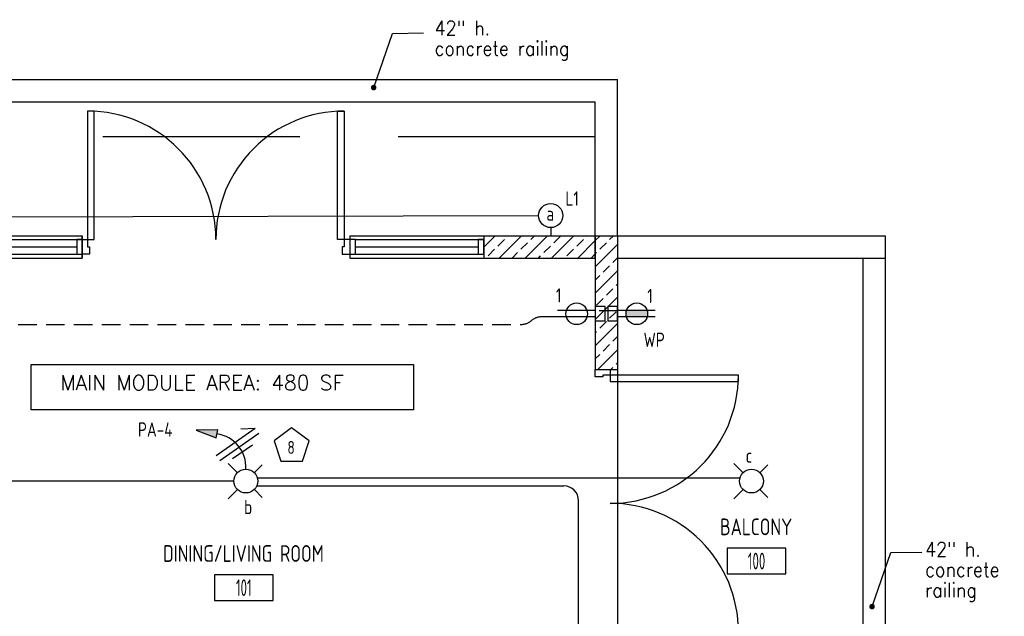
# Model space of a CAD drawing. Header units: inches. Extents: x 23373 to 33923, y 1540 to 5670.
# Tile 93 of 106: x 32310 to 32575, y 2069 to 2230. Entities that reach past the tile are written whole.
import ezdxf
from ezdxf.enums import TextEntityAlignment as Align

# ---------------------------------------------------------------- set-up
doc = ezdxf.new("R2010")
doc.units = ezdxf.units.IN
doc.header["$LTSCALE"] = 2
doc.header["$MEASUREMENT"] = 0
for name, pattern in [('DASHED', [0.75, 0.5, -0.25]), ('HIDDEN', [0.375, 0.25, -0.125]), ('HIDDEN2', [0.1875, 0.125, -0.0625])]:
    doc.linetypes.add(name, pattern=pattern)
doc.layers.get('0').update_dxf_attribs({"color": 8, "linetype": 'CONTINUOUS'})
for name, color, linetype in [('a-door', 8, 'CONTINUOUS'), ('eeLight-LINE', 5, 'CONTINUOUS'), ('eeLightDist', 200, 'CONTINUOUS'), ('eeRecepDist', 120, 'CONTINUOUS'), ('eeRecepLINE', 120, 'HIDDEN'), ('eeTelDist', 5, 'CONTINUOUS'), ('G-SYMB', 1, 'CONTINUOUS'), ('Hatch-ExisWalls', 123, 'CONTINUOUS'), ('LABELS', 2, 'CONTINUOUS'), ('RECEP-DIST', 120, 'HIDDEN2'), ('roof', 8, 'DASHED'), ('TEXT', 2, 'CONTINUOUS'), ('Walls', 1, 'CONTINUOUS')]:
    doc.layers.add(name, color=color, linetype=linetype)
doc.styles.add('100-48', font='archstyl.shx', dxfattribs={"width": 0.9, "height": 4.8})
doc.styles.add('MED', font='archstyl.shx', dxfattribs={"width": 0.8, "height": 0.125})
doc.styles.get("Standard").update_dxf_attribs({"font": 'simplex.shx'})
doc.dimstyles.new('Copy of STANDARD', dxfattribs={"dimtxt": 8, "dimasz": 3, "dimexe": 3, "dimexo": 3, "dimgap": 3, "dimtad": 1, "dimrnd": 1, "dimzin": 3, "dimdsep": 46, "dimlunit": 4, "dimtxsty": 'Standard', "dimblk": 'ARCHTICK', "dimcen": 3, "dimdle": 3, "dimadec": 0, "dimazin": 0, "dimtfac": 1, "dimtix": 1, "dimtofl": 0, "dimtmove": 1, "dimatfit": 3, "dimfxl": 3, "dimtolj": 1, "dimtzin": 0, "dimlwd": -1, "dimlwe": -1, "dimarcsym": 0})
pattern_1 = [(45, (3031.608, -576.4787), (-3.5355339, 3.5355339), []), (45, (3035.1437, -576.4787), (-3.5355339, 3.5355339), [2.5, -1.25])]

# ---------------------------------------------------------------- blocks, each defined once
blk = doc.blocks.new('*U5')
for points in [[(0, 0), (1.5, 0), (1.5, 2), (2, 2), (2, 4), (0, 4)], [(72, 0), (70.5, 0), (70.5, 2), (70, 2), (70, 4), (72, 4)]]:
    blk.add_lwpolyline(points)
for points in [[(3.25, 0), (3.25, -34.5), (1.5, -34.5), (1.5, 0)], [(68.75, 0), (68.75, -34.5), (70.5, -34.5), (70.5, 0)]]:
    blk.add_lwpolyline(points, close=True)
for centre, start, end in [((1.5, 0), 270, 0), ((70.5, 0), 180, 270)]:
    blk.add_arc(centre, 34.5, start, end)
blk = doc.blocks.new('AINC-ROOMID')
at = {"layer": 'G-SYMB'}
blk.add_lwpolyline([(-0.2473, -0.3519), (0.2533, -0.3519), (0.2533, -0.1607), (-0.2473, -0.1607)], close=True, dxfattribs=at)
at = {"layer": 'G-SYMB', "color": 4, "linetype": 'Continuous', "style": 'MED', "oblique": -180, "text_generation_flag": 6}
for tag, p in [('%%UROOM-ID', (0, 0.2093)), ('%%USPAN', (0, 0))]:
    blk.add_attdef(tag, text='', height=0.125, rotation=180, dxfattribs=at).set_placement(p, align=Align.MIDDLE)
at = {"layer": 'G-SYMB', "color": 4, "linetype": 'Continuous', "style": 'MED', "text_generation_flag": 6, "width": 0.75}
blk.add_attdef('R-NUM', text='', height=0.125, rotation=180, dxfattribs=at).set_placement((0.003, -0.2563), align=Align.MIDDLE)
blk = doc.blocks.new('_ArchTick')
at = {"color": 0, "linetype": 'ByBlock', "const_width": 0.15}
blk.add_lwpolyline([(-0.5, -0.5), (0.5, 0.5)], dxfattribs=at)
blk = doc.blocks.new('RECEP-gf')
at = {"layer": 'eeRecepDist'}
blk.add_hatch(color=256, dxfattribs=at).paths.add_polyline_path([(137.8165, 590.8342, 0.073698), (137.8191, 590.8518, 0.073698), (137.8165, 590.8693), (137.7006, 590.8693, 0.073698), (137.698, 590.8518, 0.073698), (137.7006, 590.8342)])
at = {"layer": 'eeRecepDist', "linetype": 'Continuous'}
for p, q in [((137.6553, 590.8693), (137.8662, 590.8693)), ((137.6553, 590.8342), (137.8662, 590.8342))]:
    blk.add_line(p, q, dxfattribs=at)
blk.add_circle((137.7585, 590.8518), 0.0606, dxfattribs=at)
blk = doc.blocks.new('CEIL-LGT')
at = {"layer": 'eeLightDist', "linetype": 'ByBlock'}
for p, q in [((-0.0477, 0.0477), (-0.0991, 0.0991)), ((0.047, 0.047), (0.0916, 0.0916)), ((-0.047, -0.047), (-0.0987, -0.0987)), ((0.0477, -0.0477), (0.0918, -0.0918))]:
    blk.add_line(p, q, dxfattribs=at)
blk.add_circle((0, 0), 0.0667, dxfattribs=at)
blk = doc.blocks.new('HR LIGHT')
at = {"layer": 'eeLightDist', "linetype": 'Continuous'}
blk.add_hatch(color=256, dxfattribs=at).paths.add_polyline_path([(-0.2131, -0.2833), (-0.1716, -0.1701), (-0.2169, -0.1628)])
for p, q in [((-0.2169, -0.1628), (-0.2131, -0.2833)), ((-0.1716, -0.1701), (-0.2169, -0.1628)), ((-0.2131, -0.2833), (-0.1716, -0.1701))]:
    blk.add_line(p, q, dxfattribs=at)
at = {"layer": 'eeLightDist', "linetype": 'ByBlock'}
blk.add_arc((-0.0063, -0.1893), 0.1894, 88.0949, 173.0878, dxfattribs=at)
blk = doc.blocks.new('Wires')
at = {"layer": 'eeLightDist'}
for p, q in [((0, 0.1333), (0, -0.1333)), ((0.0333, 0.1333), (0.0333, -0.1333)), ((0.0333, 0.1333), (0.0768, 0.0641)), ((-0.0333, 0.0681), (-0.0333, -0.0681))]:
    blk.add_line(p, q, dxfattribs=at)
blk = doc.blocks.new('CAJA 4X4 RECEPT')
at = {"layer": 'eeRecepDist', "color": 9}
for p, q in [((24134, 2831.23), (24130, 2831.23)), ((24130, 2828.61), (24130, 2831.23)), ((24134, 2828.61), (24134, 2831.23)), ((24130, 2828.61), (24134, 2828.61))]:
    blk.add_line(p, q, dxfattribs=at)
blk = doc.blocks.new('Recep-1')
at = {"layer": 'eeRecepDist', "linetype": 'Continuous'}
for p, q in [((0, 0.0176), (0.2108, 0.0176)), ((0, -0.0176), (0.2108, -0.0176))]:
    blk.add_line(p, q, dxfattribs=at)
blk.add_circle((0.1032, 0), 0.0606, dxfattribs=at)
blk = doc.blocks.new('WALL-LGT')
at = {"layer": 'eeLightDist', "linetype": 'ByBlock'}
for p, q in [((-0.0525, 0), (0.0525, 0)), ((0, 0.0456), (0, 0))]:
    blk.add_line(p, q, dxfattribs=at)
blk.add_circle((0, 0.1131), 0.0675, dxfattribs=at)

msp = doc.modelspace()

# ---------------------------------------------------------------- hatches: boundary and pattern name
at = {"layer": 'Hatch-ExisWalls'}
h = msp.add_hatch(dxfattribs=at)
h.set_pattern_fill('ANSI33', color=8, scale=20)
h.set_pattern_definition(pattern_1)
h.paths.add_polyline_path([(32290.60806713, 2171.62828938), (32276.60806713, 2171.62828938), (32276.60806713, 2165.62828938), (32290.60806713, 2165.62828938)])
h.paths.add_polyline_path([(32464.60806713, 2171.62828938), (32434.60806713, 2171.62828938), (32434.60806713, 2165.62829026), (32464.60806713, 2165.62828938)])
h = msp.add_hatch(dxfattribs=at)
h.set_pattern_fill('ANSI33', color=8, scale=20)
h.set_pattern_definition(pattern_1)
h.paths.add_polyline_path([(32470.60806713, 2045.62828938), (32470.60806713, 2039.62828938)])
h.paths.add_polyline_path([(32542.60806713, 2171.62828938), (32542.60806713, 2165.62828938)])
h.paths.add_polyline_path([(32382.60806713, 2045.62828938), (32312.60806713, 2045.62828938), (32312.60806713, 2039.62828938), (32382.60806713, 2039.62828938)])
h = msp.add_hatch(dxfattribs=at)
h.set_pattern_fill('ANSI33', color=8, scale=20)
h.set_pattern_definition(pattern_1)
h.paths.add_polyline_path([(32470.60806713, 2063.62828938), (32464.60806845, 2063.62828938), (32464.60806845, 2039.62828938), (32470.60806713, 2039.62828938)])
h.paths.add_polyline_path([(32470.60806713, 2171.62828938), (32464.60806713, 2171.62828938), (32464.60806713, 2135.62828938), (32470.60806713, 2135.62828938)])

# ---------------------------------------------------------------- linework, layer by layer
at = {"color": 1}
for p, q in [((32470.60806713, 2135.62828938), (32470.60806713, 2099.62828938)), ((32470.60806713, 2099.62828938), (32470.60806713, 2063.62828938))]:
    msp.add_line(p, q, dxfattribs=at)
at = {"layer": 'a-door', "color": 3}
for p, q in [((32128.60806713, 2213.62828938), (32470.60806713, 2213.62828938)), ((32470.60806713, 2171.62828938), (32470.60806713, 2213.62828938)), ((32134.60806713, 2207.62828938), (32464.60806713, 2207.62828938)), ((32464.60806713, 2171.62828938), (32464.60806713, 2207.62828938))]:
    msp.add_line(p, q, dxfattribs=at)
at = {"layer": 'a-door'}
for p, q in [((32290.60806713, 2171.62828894), (32326.60806713, 2171.62828894)), ((32292.10806713, 2170.62828894), (32326.60806513, 2170.62828894)), ((32398.60806713, 2171.62828894), (32434.60806713, 2171.62828894)), ((32400.10806713, 2170.62828894), (32434.60806513, 2170.62828894)), ((32292.10806713, 2168.62828894), (32325.10806513, 2168.62828894)), ((32292.10806713, 2166.62828894), (32326.60806513, 2166.62828894)), ((32400.10806713, 2168.62828894), (32433.10806513, 2168.62828894)), ((32400.10806713, 2166.62828894), (32434.60806513, 2166.62828894)), ((32290.60806713, 2165.62828894), (32326.60806713, 2165.62829026)), ((32398.60806713, 2165.62828894), (32434.60806713, 2165.62829026))]:
    msp.add_line(p, q, dxfattribs=at)
for points in [[(32325.10806513, 2166.62828894), (32326.60806513, 2166.62828894), (32326.60806513, 2170.62828894), (32325.10806513, 2170.62828894)], [(32398.60806713, 2166.62828894), (32400.10806713, 2166.62828894), (32400.10806713, 2170.62828894), (32398.60806713, 2170.62828894)], [(32433.10806513, 2166.62828894), (32434.60806513, 2166.62828894), (32434.60806513, 2170.62828894), (32433.10806513, 2170.62828894)]]:
    msp.add_lwpolyline(points, close=True, dxfattribs=at)
at = {"layer": 'eeLight-LINE', "ltscale": 10}
for p, q in [((32367.40806726, 2105.62828938), (32294.77637601, 2105.62828938)), ((32373.808067, 2106.53124221), (32503.53810305, 2106.53124221)), ((32373.5414715, 2104.33913317), (32456.11220216, 2104.33913317)), ((32460.11220216, 2056.90905863), (32460.11220216, 2100.33913317))]:
    msp.add_line(p, q, dxfattribs=at)
msp.add_arc((32456.11220216, 2100.33913317), 4, 0, 90, dxfattribs=at)
at = {"layer": 'eeRecepDist', "ltscale": 2}
msp.add_line((32286.51582412, 2176.63308038), (32449.37014651, 2177.04664633), dxfattribs=at)
at = {"layer": 'eeRecepLINE', "ltscale": 10}
for p, q in [((32470.60806713, 2151.47162537), (32464.84596393, 2151.47162537)), ((32454.43748638, 2149.78544962), (32450.05629119, 2149.78544962)), ((32286.87388035, 2147.7849613), (32444.76423492, 2147.7849613))]:
    msp.add_line(p, q, dxfattribs=at)
for centre, start, end in [((32444.76423492, 2151.7849613), 270, 311.4149093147), ((32450.05629119, 2145.78544962), 90, 131.4149093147)]:
    msp.add_arc(centre, 4, start, end, dxfattribs=at)
at = {"layer": 'eeTelDist', "ltscale": 2}
msp.add_line((32470.60806713, 2149.78495339), (32470.60806713, 2151.47162537), dxfattribs=at)
at = {"layer": 'RECEP-DIST', "linetype": 'Continuous'}
msp.add_lwpolyline([(32382.90108445, 2119.91477919), (32378.19451179, 2116.49525399), (32379.99226258, 2110.96234599), (32385.80990633, 2110.96234599), (32387.60765712, 2116.49525399)], close=True, dxfattribs=at)
at = {"layer": 'roof', "ltscale": 53}
for p, q in [((32464.60806713, 2198.24016059), (32176.60806713, 2198.24016059)), ((32464.60806713, 2165.62828938), (32464.60806713, 2198.24016059))]:
    msp.add_line(p, q, dxfattribs=at)
at = {"layer": 'TEXT', "color": 2}
msp.add_lwpolyline([(32312.87905568, 2137.01672671), (32415.74560404, 2137.01672671), (32415.74560404, 2124.80819191), (32312.87905568, 2124.80819191)], close=True, dxfattribs=at)
at = {"layer": 'Walls'}
for p, q in [((32326.60806713, 2165.62828938), (32326.60806713, 2171.62828938)), ((32326.60806713, 2171.62828894), (32326.60806713, 2165.62829026)), ((32398.60806713, 2171.62828938), (32398.60806713, 2165.62828938)), ((32398.60806713, 2171.62828894), (32398.60806713, 2165.62828894)), ((32434.60806713, 2171.62828938), (32470.60806713, 2171.62828938)), ((32434.60806713, 2171.62828894), (32434.60806713, 2165.62829026)), ((32464.60806713, 2171.62828938), (32464.60806713, 2135.62828938)), ((32470.60806713, 2171.62828938), (32470.60806713, 2135.62828938)), ((32470.60806713, 2171.62828938), (32542.60806713, 2171.62828938)), ((32542.60806713, 2171.62828938), (32542.60806713, 2165.62828938)), ((32434.60806713, 2165.62829026), (32464.60806713, 2165.62828938)), ((32470.60806713, 2165.62828938), (32542.60806713, 2165.62828938)), ((32536.60806713, 2165.62828938), (32536.60806713, 2045.62828938)), ((32542.60806713, 2165.62828938), (32542.60806713, 2045.62828938)), ((32464.60806713, 2135.62828938), (32470.60806713, 2135.62828938))]:
    msp.add_line(p, q, dxfattribs=at)

# ---------------------------------------------------------------- block references
ref = msp.add_blockref('AINC-ROOMID', (32507.88676302, 2093.31664647), dxfattribs=dict(xscale=-31.40809428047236, yscale=-35.94597718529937, zscale=31.40809428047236, rotation=180))
ref.add_attrib('%%USPAN', 'BALCONY', dxfattribs={"layer": 'G-SYMB', "color": 4, "linetype": 'Continuous', "height": 4.493247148, "rotation": 180, "style": 'MED', "text_generation_flag": 6, "width": 0.873758}).set_placement((32507.88676302, 2093.31664647), align=Align.MIDDLE)
ref.add_attrib('R-NUM', '100', dxfattribs={"layer": 'G-SYMB', "color": 4, "linetype": 'Continuous', "height": 4.493247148, "rotation": 180, "style": 'MED', "text_generation_flag": 6, "width": 0.655319}).set_placement((32507.98023278, 2084.10370173), align=Align.MIDDLE)
ref = msp.add_blockref('AINC-ROOMID', (32369.96119976, 2086.15012411), dxfattribs=dict(xscale=-31.40809428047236, yscale=-35.94597718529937, zscale=31.40809428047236, rotation=180))
ref.add_attrib('%%USPAN', 'DINING/LIVING ROOM', dxfattribs={"layer": 'G-SYMB', "color": 4, "linetype": 'Continuous', "height": 4.4932471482, "rotation": 180, "style": 'MED', "text_generation_flag": 6, "width": 0.873758}).set_placement((32369.96119976, 2086.15012411), align=Align.MIDDLE)
ref.add_attrib('R-NUM', '101', dxfattribs={"layer": 'G-SYMB', "color": 4, "linetype": 'Continuous', "height": 4.493247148, "rotation": 180, "style": 'MED', "text_generation_flag": 6, "width": 0.655319}).set_placement((32370.05466953, 2076.93717936), align=Align.MIDDLE)
at = {"layer": 'a-door', "color": 2, "linetype": 'Continuous', "lineweight": -3}
for p, rotation in [((32398.55243601, 2170.65784718), 180), ((32468.60806713, 2063.62828938), 89.99999999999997)]:
    msp.add_blockref('*U5', p, dxfattribs=dict(at, rotation=rotation))
at = {"layer": 'eeLight-LINE', "rotation": 90}
for p in [(35295.84223817, -21981.37025396), (35299.21723817, -21981.37025396)]:
    msp.add_blockref('CAJA 4X4 RECEPT', p, dxfattribs=at)
at = {"layer": 'eeLight-LINE'}
for name, p, xscale, yscale, zscale, rotation in [('Wires', (32368.82294043, 2114.76598916), -48.00000000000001, 48, 48, 304.9112682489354), ('HR LIGHT', (32370.60806713, 2108.82828925), 48.00000000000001, 48.00000000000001, 48.00000000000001, 268.6959708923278)]:
    msp.add_blockref(name, p, dxfattribs=dict(at, xscale=xscale, yscale=yscale, zscale=zscale, rotation=rotation))
at = {"layer": 'eeLightDist', "xscale": 48, "yscale": 48, "zscale": 48}
for name, p in [('WALL-LGT', (32452.60806713, 2171.62828938)), ('CEIL-LGT', (32370.60806713, 2105.62828938)), ('CEIL-LGT', (32506.60806713, 2105.62828938))]:
    msp.add_blockref(name, p, dxfattribs=at)
at = {"layer": 'eeRecepDist', "xscale": 48, "yscale": 48, "zscale": 48}
for name, p, rotation in [('Recep-1', (32464.5575984, 2150.62782283), 179.9945491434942), ('RECEP-gf', (39088.18388793, 30511.51369104), 180)]:
    msp.add_blockref(name, p, dxfattribs=dict(at, rotation=rotation))

# ---------------------------------------------------------------- texts
at = {"layer": 'eeLight-LINE', "color": 4, "style": '100-48', "width": 0.9}
for s, p in [('L1', (32456.59360697, 2179.71605702)), ('a', (32451.45251727, 2175.65508946)), ('PA-4', (32341.57756651, 2117.57378116)), ('c', (32505.05821658, 2110.54420997)), ('b', (32370.15068058, 2096.71589108))]:
    msp.add_text(s, height=3.84, dxfattribs=at).set_placement(p)
at = {"layer": 'eeLight-LINE', "color": 4, "ltscale": 2, "char_height": 3.84, "attachment_point": 1, "line_spacing_factor": 0.857871, "style": '100-48'}
for insert, width in [((32421.35874178, 2229.42389183), 39.861700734), ((32553.31884231, 2089.21133453), 33.424244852)]:
    msp.add_mtext('{\\Fromans|c0;\\C2;42" h. concrete railing}', dxfattribs=dict(at, insert=insert, width=width))
at = {"layer": 'eeRecepDist', "style": '100-48', "width": 0.9}
for s, p in [('1', (32454.02432631, 2153.65503763)), ('1', (32478.58846413, 2153.51155885)), ('WP', (32477.59817872, 2141.70923801))]:
    msp.add_text(s, height=3.84, dxfattribs=at).set_placement(p)
at = {"layer": 'LABELS', "style": '100-48', "width": 0.9}
msp.add_text('8', height=3.48769622, dxfattribs=at).set_placement((32381.77867639, 2112.93103428))
at = {"layer": 'TEXT', "color": 2, "insert": (32320.69522319, 2134.08867316), "char_height": 4.0006921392, "width": 137.254255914, "attachment_point": 1}
msp.add_mtext('{\\Fromans|c0;MAIN MODULE AREA: 480 SF}', dxfattribs=at)

# ---------------------------------------------------------------- leaders
at = {"layer": 'TEXT', "color": 9, "ltscale": 10, "annotation_type": 0, "has_hookline": 1, "hookline_direction": 0, "text_width": 39.99085714}
msp.add_leader([(32404.99155191, 2211.4862045), (32410.0787457, 2226.05281893), (32418.35874178, 2226.17577323)], dimstyle='Copy of STANDARD', override={"dimasz": 6, "dimtad": 0, "dimldrblk": 'DotSmall'}, dxfattribs=at)
at = {"layer": 'TEXT', "color": 9, "ltscale": 10}
msp.add_leader([(32539.04903135, 2071.84590627), (32544.13622513, 2086.41252071), (32552.41622122, 2086.535475)], dimstyle='Copy of STANDARD', override={"dimasz": 6, "dimtad": 0, "dimldrblk": 'DotSmall'}, dxfattribs=at)

doc.saveas('drawing.dxf')
